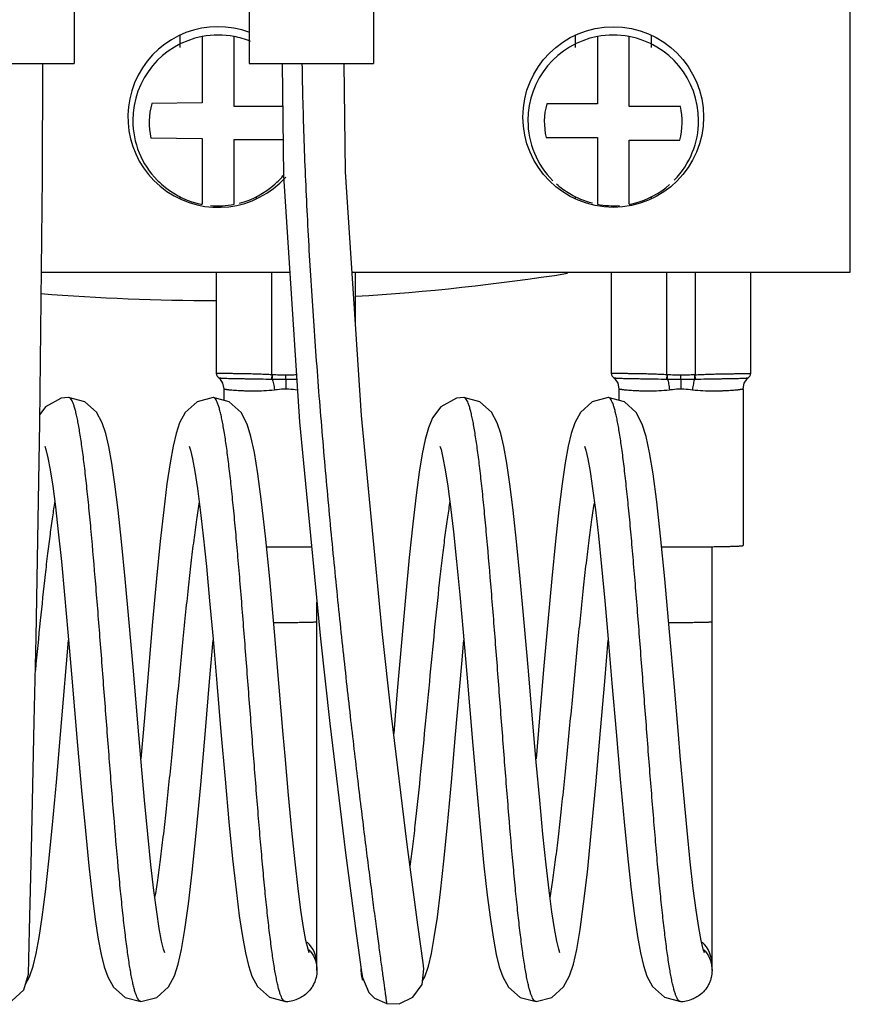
# Model space of a CAD drawing. Header units: millimetres. Extents: x 30 to 76, y 10 to 134.
# Tile 2 of 6: x 46 to 75, y 10 to 45. Entities that reach past the tile are written whole.
import ezdxf

# ---------------------------------------------------------------- set-up
doc = ezdxf.new("R2010")
doc.units = ezdxf.units.MM
doc.header["$LTSCALE"] = 9.491554
for name, color, linetype in [('00_COMPONENTS_10_1', 7, 'CONTINUOUS'), ('00_COMPONENTS_13', 7, 'CONTINUOUS'), ('00_COMPONENTS_2_1', 7, 'CONTINUOUS'), ('00_COMPONENTS_46_1', 7, 'CONTINUOUS')]:
    doc.layers.add(name, color=color, linetype=linetype)

msp = doc.modelspace()

# ---------------------------------------------------------------- linework, layer by layer
at = {"layer": '00_COMPONENTS_10_1', "color": 7, "linetype": 'Continuous'}
for p, q in [((47.468, 31.926), (47.468, 31.926)), ((52.589, 31.926), (52.589, 31.926)), ((61.468, 31.926), (61.468, 31.926)), ((66.589, 31.926), (66.589, 31.926)), ((70.266, 11.629), (70.266, 26.641)), ((56.266, 11.629), (56.266, 24.672)), ((45.94, 11.142), (46.086, 11.401)), ((60.008, 11.262), (60.086, 11.401)), ((50.029, 10.527), (50.029, 10.527)), ((55.149, 10.527), (55.148, 10.527)), ((64.029, 10.527), (64.029, 10.527)), ((69.149, 10.527), (69.148, 10.527))]:
    msp.add_line(p, q, dxfattribs=at)
for points in [[(47.468, 31.926), (47.208, 31.897), (46.653, 31.598), (46.446, 31.319)], [(50.873, 12.251), (50.833, 12.376), (50.763, 12.666), (50.68, 13.109), (50.589, 13.703), (50.49, 14.455), (50.385, 15.374), (50.274, 16.45), (50.159, 17.664), (50.038, 19.01), (49.907, 20.532), (49.762, 22.242), (49.614, 23.951), (49.473, 25.503), (49.343, 26.827), (49.221, 27.939), (49.106, 28.861), (48.996, 29.604), (48.89, 30.186), (48.783, 30.645), (48.656, 31.027), (48.454, 31.401), (48.039, 31.777), (47.468, 31.926)], [(52.589, 31.926), (52.018, 31.777), (51.601, 31.399), (51.401, 31.028), (51.276, 30.651), (51.17, 30.197), (51.064, 29.616), (50.953, 28.872), (50.837, 27.949), (50.715, 26.834), (50.585, 25.512), (50.445, 23.976), (50.3, 22.29), (50.154, 20.578), (50.029, 19.122)], [(55.994, 12.25), (55.95, 12.386), (55.879, 12.688), (55.794, 13.145), (55.701, 13.758), (55.601, 14.534), (55.494, 15.479), (55.381, 16.585), (55.263, 17.834), (55.14, 19.225), (55.074, 19.985), (54.931, 21.661), (54.763, 23.624), (54.593, 25.498), (54.444, 27.01), (54.306, 28.231), (54.175, 29.218), (54.05, 29.979), (53.928, 30.548), (53.793, 30.985), (53.583, 31.389), (53.16, 31.777), (52.589, 31.926)], [(61.468, 31.926), (61.208, 31.897), (60.653, 31.598), (60.364, 31.208), (60.215, 30.846), (60.104, 30.442), (59.999, 29.935), (59.892, 29.283), (59.779, 28.46), (59.662, 27.455), (59.537, 26.253), (59.403, 24.845), (59.262, 23.247), (59.115, 21.528), (59.041, 20.663), (58.986, 20.017)], [(64.873, 12.251), (64.833, 12.376), (64.763, 12.666), (64.68, 13.109), (64.589, 13.703), (64.49, 14.455), (64.385, 15.374), (64.274, 16.45), (64.159, 17.664), (64.038, 19.01), (63.907, 20.532), (63.762, 22.242), (63.614, 23.951), (63.473, 25.503), (63.343, 26.827), (63.221, 27.939), (63.106, 28.861), (62.996, 29.604), (62.89, 30.186), (62.783, 30.645), (62.656, 31.027), (62.454, 31.401), (62.039, 31.777), (61.468, 31.926)], [(66.589, 31.926), (66.018, 31.777), (65.601, 31.399), (65.401, 31.028), (65.276, 30.651), (65.17, 30.197), (65.064, 29.616), (64.953, 28.872), (64.837, 27.949), (64.715, 26.834), (64.585, 25.512), (64.445, 23.976), (64.3, 22.29), (64.154, 20.578), (64.029, 19.122)], [(69.994, 12.25), (69.95, 12.386), (69.879, 12.688), (69.794, 13.145), (69.701, 13.758), (69.601, 14.534), (69.494, 15.479), (69.381, 16.585), (69.263, 17.834), (69.14, 19.225), (69.074, 19.985), (68.931, 21.661), (68.763, 23.624), (68.593, 25.498), (68.444, 27.01), (68.306, 28.231), (68.175, 29.218), (68.05, 29.979), (67.928, 30.548), (67.793, 30.985), (67.583, 31.389), (67.16, 31.777), (66.589, 31.926)], [(46.624, 30.202), (46.665, 30.078), (46.733, 29.791), (46.815, 29.358), (46.904, 28.782), (47, 28.053), (47.103, 27.164), (47.212, 26.118), (47.326, 24.931), (47.444, 23.615), (47.573, 22.125), (47.788, 19.599)], [(51.744, 30.203), (51.789, 30.061), (51.86, 29.757), (51.944, 29.306), (52.035, 28.705), (52.133, 27.948), (52.238, 27.026), (52.349, 25.944), (52.465, 24.72), (52.586, 23.359), (52.72, 21.808), (52.867, 20.081), (53.012, 18.409), (53.15, 16.893), (53.279, 15.583), (53.401, 14.477), (53.516, 13.561), (53.626, 12.824), (53.731, 12.248), (53.838, 11.798), (53.962, 11.424), (54.162, 11.053), (54.58, 10.676), (55.149, 10.527)], [(60.624, 30.202), (60.665, 30.078), (60.733, 29.791), (60.815, 29.358), (60.904, 28.782), (61, 28.053), (61.103, 27.164), (61.212, 26.118), (61.326, 24.931), (61.444, 23.615), (61.573, 22.125), (61.788, 19.599)], [(65.744, 30.203), (65.789, 30.061), (65.86, 29.757), (65.944, 29.306), (66.035, 28.705), (66.133, 27.948), (66.238, 27.026), (66.349, 25.944), (66.465, 24.72), (66.586, 23.359), (66.72, 21.808), (66.867, 20.081), (67.012, 18.409), (67.15, 16.893), (67.279, 15.583), (67.401, 14.477), (67.516, 13.561), (67.626, 12.824), (67.731, 12.248), (67.838, 11.798), (67.962, 11.424), (68.162, 11.053), (68.58, 10.676), (69.149, 10.527)], [(47.182, 19.983), (47.396, 22.495), (47.469, 23.328)], [(50.029, 10.527), (50.588, 10.67), (51.007, 11.042), (51.218, 11.431), (51.352, 11.845), (51.471, 12.374), (51.591, 13.076), (51.717, 13.984), (51.848, 15.111), (51.989, 16.49), (52.147, 18.2), (52.314, 20.124), (52.463, 21.869), (52.589, 23.333)], [(61.182, 19.983), (61.396, 22.495), (61.469, 23.328)], [(64.029, 10.527), (64.588, 10.67), (65.007, 11.042), (65.218, 11.431), (65.352, 11.845), (65.471, 12.374), (65.591, 13.076), (65.717, 13.984), (65.848, 15.111), (65.989, 16.49), (66.147, 18.2), (66.314, 20.124), (66.463, 21.869), (66.589, 23.333)], [(46.086, 11.401), (46.214, 11.777), (46.321, 12.223), (46.426, 12.789), (46.534, 13.511), (46.649, 14.409), (46.769, 15.493), (46.897, 16.784), (47.036, 18.299), (47.182, 19.983)], [(60.086, 11.401), (60.214, 11.777), (60.321, 12.223), (60.426, 12.789), (60.534, 13.511), (60.649, 14.409), (60.769, 15.493), (60.897, 16.784), (61.036, 18.299), (61.182, 19.983)], [(47.788, 19.599), (47.928, 18), (48.061, 16.57), (48.185, 15.337), (48.303, 14.294), (48.414, 13.431), (48.52, 12.736), (48.623, 12.191), (48.728, 11.76), (48.853, 11.398), (49.054, 11.036), (49.47, 10.67), (50.029, 10.527)], [(61.788, 19.599), (61.928, 18), (62.061, 16.57), (62.185, 15.337), (62.303, 14.294), (62.414, 13.431), (62.52, 12.736), (62.623, 12.191), (62.728, 11.76), (62.853, 11.398), (63.054, 11.036), (63.47, 10.67), (64.029, 10.527)], [(55.148, 10.527), (55.241, 10.531), (55.407, 10.557), (55.47, 10.573)], [(69.148, 10.527), (69.241, 10.531), (69.407, 10.557), (69.47, 10.573)]]:
    msp.add_lwpolyline(points, dxfattribs=at)
for centre, radius, start, end in [((55.154, 69.832), 45.874, 269.4651, 270.0153), ((69.154, 69.832), 45.874, 269.4651, 270.0153), ((55.167, 11.827), 1.1, 0.0003, 46.7634), ((69.167, 11.827), 1.1, 0.0003, 46.7634), ((55.152, 11.619), 1.118, 36.9733, 41.6777), ((69.152, 11.619), 1.118, 36.9733, 41.6777), ((58.946, 11.63), 1.12, 177.5084, 182.4808), ((58.942, 11.63), 1.115, 182.48, 186.9914), ((58.935, 11.629), 1.108, 186.9948, 188.2218), ((58.925, 11.627), 1.098, 188.2169, 192.7696), ((58.914, 11.625), 1.086, 192.7763, 193.6705), ((58.9, 11.621), 1.073, 193.6629, 198.7011)]:
    msp.add_arc(centre, radius, start, end, dxfattribs=at)
for points, knots in [([(50.029, 10.527), (50.022, 10.527), (50.008, 10.529), (49.987, 10.54), (49.967, 10.557), (49.938, 10.59), (49.904, 10.649), (49.864, 10.74), (49.825, 10.855), (49.786, 10.995), (49.746, 11.16), (49.69, 11.427), (49.622, 11.82), (49.543, 12.359), (49.464, 12.982), (49.385, 13.685), (49.305, 14.461), (49.196, 15.618), (49.062, 17.185), (48.906, 19.167), (48.749, 21.228), (48.592, 23.289), (48.435, 25.271), (48.301, 26.838), (48.192, 27.995), (48.112, 28.77), (48.033, 29.473), (47.954, 30.097), (47.886, 30.564), (47.83, 30.893), (47.791, 31.106), (47.751, 31.295), (47.711, 31.459), (47.672, 31.599), (47.633, 31.715), (47.593, 31.805), (47.559, 31.864), (47.53, 31.897), (47.51, 31.914), (47.489, 31.924), (47.475, 31.926), (47.468, 31.926)], [0, 0, 0, 0, 0.000935, 0.001963, 0.003152, 0.004547, 0.008048, 0.012585, 0.0182, 0.024911, 0.032721, 0.041629, 0.062688, 0.087884, 0.116972, 0.1497, 0.185797, 0.224901, 0.310561, 0.403476, 0.500074, 0.59666, 0.689574, 0.775218, 0.814302, 0.850397, 0.883138, 0.912204, 0.937367, 0.948418, 0.958416, 0.967335, 0.975153, 0.98186, 0.987462, 0.991982, 0.995466, 0.996855, 0.998039, 0.999065, 1, 1, 1, 1]), ([(55.148, 10.527), (55.142, 10.527), (55.127, 10.53), (55.107, 10.54), (55.087, 10.557), (55.058, 10.59), (55.023, 10.649), (54.984, 10.74), (54.945, 10.856), (54.905, 10.997), (54.866, 11.162), (54.826, 11.351), (54.786, 11.563), (54.731, 11.892), (54.663, 12.36), (54.584, 12.983), (54.505, 13.686), (54.425, 14.462), (54.346, 15.302), (54.267, 16.2), (54.159, 17.485), (54.026, 19.166), (53.869, 21.226), (53.712, 23.286), (53.579, 24.967), (53.471, 26.252), (53.392, 27.15), (53.312, 27.99), (53.233, 28.766), (53.154, 29.469), (53.075, 30.093), (53.007, 30.56), (52.951, 30.889), (52.911, 31.102), (52.872, 31.291), (52.832, 31.456), (52.793, 31.597), (52.753, 31.713), (52.714, 31.804), (52.68, 31.863), (52.651, 31.897), (52.631, 31.913), (52.61, 31.924), (52.596, 31.926), (52.589, 31.926)], [0, 0, 0, 0, 0.000934, 0.001958, 0.003141, 0.004531, 0.008028, 0.012577, 0.018216, 0.024952, 0.032782, 0.041695, 0.051679, 0.062718, 0.087893, 0.117005, 0.149749, 0.185812, 0.224879, 0.266595, 0.310538, 0.403395, 0.499957, 0.59652, 0.689383, 0.733331, 0.77505, 0.81412, 0.850192, 0.882945, 0.912064, 0.937243, 0.948287, 0.958276, 0.967196, 0.975032, 0.981773, 0.987416, 0.991967, 0.995465, 0.996856, 0.99804, 0.999065, 1, 1, 1, 1]), ([(64.029, 10.527), (64.022, 10.527), (64.008, 10.529), (63.987, 10.54), (63.967, 10.557), (63.938, 10.59), (63.904, 10.649), (63.864, 10.74), (63.825, 10.855), (63.786, 10.995), (63.746, 11.16), (63.69, 11.427), (63.622, 11.82), (63.543, 12.359), (63.464, 12.982), (63.385, 13.685), (63.305, 14.461), (63.196, 15.618), (63.062, 17.185), (62.906, 19.167), (62.749, 21.228), (62.592, 23.289), (62.435, 25.271), (62.301, 26.838), (62.192, 27.995), (62.112, 28.77), (62.033, 29.473), (61.954, 30.097), (61.886, 30.564), (61.83, 30.893), (61.791, 31.106), (61.751, 31.295), (61.711, 31.459), (61.672, 31.599), (61.633, 31.715), (61.593, 31.805), (61.559, 31.864), (61.53, 31.897), (61.51, 31.914), (61.489, 31.924), (61.475, 31.926), (61.468, 31.926)], [0, 0, 0, 0, 0.000935, 0.001963, 0.003152, 0.004547, 0.008048, 0.012585, 0.0182, 0.024911, 0.032721, 0.041629, 0.062688, 0.087884, 0.116972, 0.1497, 0.185797, 0.224901, 0.310561, 0.403476, 0.500074, 0.59666, 0.689574, 0.775218, 0.814302, 0.850397, 0.883138, 0.912204, 0.937367, 0.948418, 0.958416, 0.967335, 0.975153, 0.98186, 0.987462, 0.991982, 0.995466, 0.996855, 0.998039, 0.999065, 1, 1, 1, 1]), ([(69.148, 10.527), (69.142, 10.527), (69.127, 10.53), (69.107, 10.54), (69.087, 10.557), (69.058, 10.59), (69.023, 10.649), (68.984, 10.74), (68.945, 10.856), (68.905, 10.997), (68.866, 11.162), (68.826, 11.351), (68.786, 11.563), (68.731, 11.892), (68.663, 12.36), (68.584, 12.983), (68.505, 13.686), (68.425, 14.462), (68.346, 15.302), (68.267, 16.2), (68.159, 17.485), (68.026, 19.166), (67.869, 21.226), (67.712, 23.286), (67.579, 24.967), (67.471, 26.252), (67.392, 27.15), (67.312, 27.99), (67.233, 28.766), (67.154, 29.469), (67.075, 30.093), (67.007, 30.56), (66.951, 30.889), (66.911, 31.102), (66.872, 31.291), (66.832, 31.456), (66.793, 31.597), (66.753, 31.713), (66.714, 31.804), (66.68, 31.863), (66.651, 31.897), (66.631, 31.913), (66.61, 31.924), (66.596, 31.926), (66.589, 31.926)], [0, 0, 0, 0, 0.000934, 0.001958, 0.003141, 0.004531, 0.008028, 0.012577, 0.018216, 0.024952, 0.032782, 0.041695, 0.051679, 0.062718, 0.087893, 0.117005, 0.149749, 0.185812, 0.224879, 0.266595, 0.310538, 0.403395, 0.499957, 0.59652, 0.689383, 0.733331, 0.77505, 0.81412, 0.850192, 0.882945, 0.912064, 0.937243, 0.948287, 0.958276, 0.967196, 0.975032, 0.981773, 0.987416, 0.991967, 0.995465, 0.996856, 0.99804, 0.999065, 1, 1, 1, 1]), ([(46.981, 28.249), (46.95, 28.067), (46.889, 27.678), (46.804, 27.06), (46.718, 26.376), (46.6, 25.357), (46.456, 23.981), (46.345, 22.852), (46.289, 22.267)], [0, 0, 0, 0, 0.092036, 0.195981, 0.310752, 0.435193, 0.707245, 1, 1, 1, 1]), ([(52.098, 28.235), (52.063, 28.024), (51.993, 27.57), (51.895, 26.845), (51.797, 26.037), (51.663, 24.83), (51.499, 23.212), (51.307, 21.206), (51.114, 19.201), (50.95, 17.586), (50.816, 16.382), (50.718, 15.578), (50.62, 14.856), (50.551, 14.405), (50.515, 14.195)], [0, 0, 0, 0, 0.045436, 0.097483, 0.155339, 0.218187, 0.355253, 0.500656, 0.645997, 0.782766, 0.845455, 0.903106, 0.954845, 1, 1, 1, 1]), ([(60.981, 28.249), (60.949, 28.062), (60.887, 27.662), (60.799, 27.027), (60.711, 26.322), (60.59, 25.271), (60.443, 23.854), (60.27, 22.077), (60.096, 20.259), (59.923, 18.488), (59.776, 17.078), (59.655, 16.036), (59.593, 15.55), (59.562, 15.318)], [0, 0, 0, 0, 0.043728, 0.093231, 0.14797, 0.207362, 0.33717, 0.47659, 0.619142, 0.758121, 0.887104, 0.945902, 1, 1, 1, 1]), ([(66.098, 28.235), (66.063, 28.024), (65.993, 27.57), (65.895, 26.845), (65.797, 26.037), (65.663, 24.83), (65.499, 23.212), (65.307, 21.206), (65.114, 19.201), (64.95, 17.586), (64.816, 16.382), (64.718, 15.578), (64.62, 14.856), (64.551, 14.405), (64.515, 14.195)], [0, 0, 0, 0, 0.045436, 0.097483, 0.155339, 0.218187, 0.355253, 0.500656, 0.645997, 0.782766, 0.845455, 0.903106, 0.954845, 1, 1, 1, 1]), ([(55.166, 23.958), (55.238, 23.958), (55.378, 23.958), (55.582, 23.96), (55.743, 23.962), (55.862, 23.963), (55.942, 23.965), (56.014, 23.967), (56.078, 23.969), (56.133, 23.971), (56.179, 23.973), (56.212, 23.975), (56.233, 23.976), (56.244, 23.977), (56.254, 23.978), (56.26, 23.98), (56.264, 23.98), (56.266, 23.981), (56.266, 23.982)], [0, 0, 0, 0, 0.194856, 0.382316, 0.555009, 0.633771, 0.706426, 0.772279, 0.830707, 0.881133, 0.9231, 0.956183, 0.969298, 0.980094, 0.988547, 0.994641, 0.998396, 1, 1, 1, 1]), ([(69.166, 23.958), (69.238, 23.958), (69.378, 23.958), (69.582, 23.96), (69.743, 23.962), (69.862, 23.963), (69.942, 23.965), (70.014, 23.967), (70.078, 23.969), (70.133, 23.971), (70.179, 23.973), (70.212, 23.975), (70.233, 23.976), (70.244, 23.977), (70.254, 23.978), (70.26, 23.98), (70.264, 23.98), (70.266, 23.981), (70.266, 23.982)], [0, 0, 0, 0, 0.194856, 0.382316, 0.555009, 0.633771, 0.706426, 0.772279, 0.830707, 0.881133, 0.9231, 0.956183, 0.969298, 0.980094, 0.988547, 0.994641, 0.998396, 1, 1, 1, 1]), ([(56.045, 12.291), (56.116, 12.197), (56.229, 11.985), (56.266, 11.747), (56.266, 11.629)], [0, 0, 0, 0, 0.500037, 1, 1, 1, 1]), ([(70.045, 12.291), (70.116, 12.197), (70.229, 11.985), (70.266, 11.747), (70.266, 11.629)], [0, 0, 0, 0, 0.500037, 1, 1, 1, 1]), ([(56.266, 11.629), (56.266, 11.543), (56.251, 11.413), (56.201, 11.248), (56.131, 11.09), (56.01, 10.909), (55.882, 10.79), (55.813, 10.74)], [0, 0, 0, 0, 0.249928, 0.375003, 0.500121, 0.750141, 1, 1, 1, 1]), ([(70.266, 11.629), (70.266, 11.543), (70.251, 11.413), (70.201, 11.248), (70.131, 11.09), (70.01, 10.909), (69.882, 10.79), (69.813, 10.74)], [0, 0, 0, 0, 0.249928, 0.375003, 0.500121, 0.750141, 1, 1, 1, 1]), ([(55.813, 10.74), (55.761, 10.702), (55.651, 10.637), (55.531, 10.591), (55.47, 10.573)], [0, 0, 0, 0, 0.499772, 1, 1, 1, 1]), ([(69.813, 10.74), (69.761, 10.702), (69.651, 10.637), (69.531, 10.591), (69.47, 10.573)], [0, 0, 0, 0, 0.499772, 1, 1, 1, 1])]:
    msp.add_open_spline(points, degree=3, knots=knots, dxfattribs=at)
at = {"layer": '00_COMPONENTS_13', "color": 7, "linetype": 'Continuous'}
for p, q in [((75.166, 36.362), (75.166, 108.362)), ((51.423, 44.323), (51.423, 44.766)), ((52.204, 44.714), (52.204, 42.366)), ((53.329, 42.239), (53.329, 44.714)), ((65.423, 44.323), (65.423, 44.766)), ((66.204, 44.714), (66.204, 42.329)), ((67.329, 42.238), (67.329, 44.714)), ((68.109, 44.766), (68.109, 44.323)), ((52.204, 42.366), (50.414, 42.343)), ((55.054, 42.239), (53.329, 42.239)), ((66.204, 42.329), (64.407, 42.329)), ((69.148, 42.238), (67.329, 42.238)), ((50.385, 41.12), (52.204, 41.098)), ((52.204, 41.098), (52.204, 38.771)), ((53.329, 41.065), (55.069, 41.065)), ((53.329, 38.771), (53.329, 41.065)), ((64.385, 41.132), (66.204, 41.132)), ((66.204, 41.132), (66.204, 38.771)), ((67.329, 41.041), (69.125, 41.041)), ((67.329, 38.771), (67.329, 41.041)), ((51.423, 38.957), (51.423, 39.022)), ((54.109, 39.022), (54.109, 38.957)), ((65.423, 38.957), (65.423, 39.023)), ((68.109, 39.012), (68.109, 38.957)), ((46.505, 36.362), (55.308, 36.362)), ((57.512, 36.362), (75.166, 36.362))]:
    msp.add_line(p, q, dxfattribs=at)
msp.add_circle((66.766, 41.862), 3.2, dxfattribs=at)
for centre, radius, start, end in [((52.766, 41.862), 3.2, 69.3731, 318.4079), ((52.766, 41.742), 3.024, 100.7037, 179.9946), ((52.765, 41.737), 3.03, 67.8614, 79.2714), ((66.766, 41.742), 3.024, 100.7033, 179.9946), ((66.767, 41.742), 3.024, 0.0054, 79.2967), ((52.765, 41.742), 3.024, 179.9991, 224.4481), ((66.765, 41.742), 3.023, 179.999, 224.9581), ((66.768, 41.742), 3.023, 315.6688, 0.001), ((52.781, 41.731), 3.006, 315.53, 320.6712), ((52.773, 41.751), 3.035, 224.4636, 228.4488), ((52.765, 41.74), 3.022, 228.4255, 255.5712), ((52.768, 41.74), 3.022, 284.4304, 311.5768), ((52.76, 41.751), 3.035, 311.5535, 315.538), ((66.768, 41.74), 3.022, 284.3469, 311.3509), ((52.764, 41.729), 3.01, 255.5375, 259.2872), ((66.769, 41.728), 3.01, 280.7123, 284.3805), ((52.766, 115.362), 80, 273.48963, 278.90268), ((52.766, 115.362), 80, 265.49344, 269.94068)]:
    msp.add_arc(centre, radius, start, end, dxfattribs=at)
for centre, major_axis, ratio, start_param, end_param in [((52.766, 41.742), (3.025, 0), 0.999765, 1.383833, 1.75776), ((66.766, 41.742), (3.025, 0), 0.999765, 1.38384, 1.757753), ((52.766, 41.674), (0, 2.483), 0.983593, 1.298281, 1.795969), ((66.766, 41.685), (0, 2.483), 0.983593, 1.308536, 1.795316), ((66.766, 41.685), (0, 2.483), 0.983593, 4.450104, 4.936925), ((52.766, 41.742), (3.025, 0), 0.999765, -1.659576, -1.383833), ((66.766, 41.742), (3.025, 0), 0.999765, -1.757753, -1.497059)]:
    msp.add_ellipse(centre, major_axis=major_axis, ratio=ratio, start_param=start_param, end_param=end_param, dxfattribs=at)
msp.add_open_spline([(66.031, 38.809), (65.75, 38.879), (65.295, 39.066), (64.9, 39.354), (64.753, 39.485)], degree=3, knots=[0, 0, 0, 0, 0.595312, 1, 1, 1, 1], dxfattribs=at)
at = {"layer": '00_COMPONENTS_2_1', "color": 7, "linetype": 'Continuous'}
for p, q in [((47.666, 49.318), (47.666, 43.762)), ((58.266, 49.318), (58.266, 43.762)), ((53.866, 48.862), (53.866, 43.762)), ((43.266, 43.762), (47.666, 43.762)), ((53.866, 43.762), (58.266, 43.762)), ((52.697, 36.362), (52.697, 32.788)), ((54.666, 32.731), (54.666, 36.362)), ((57.636, 34.456), (57.636, 36.362)), ((66.697, 36.362), (66.697, 32.788)), ((68.666, 32.731), (68.666, 36.362)), ((69.666, 36.362), (69.666, 32.731)), ((71.636, 32.788), (71.636, 36.362)), ((54.666, 32.731), (54.656, 32.579)), ((55.166, 32.579), (55.166, 32.718)), ((55.166, 32.579), (55.166, 32.232)), ((55.166, 32.579), (55.554, 32.579)), ((68.666, 32.731), (68.656, 32.579)), ((69.166, 32.579), (69.166, 32.718)), ((69.166, 32.579), (69.166, 32.232)), ((69.64, 32.73), (69.647, 32.579)), ((69.676, 32.579), (69.666, 32.731)), ((52.966, 32.237), (52.966, 31.827)), ((66.966, 32.237), (66.966, 31.827)), ((71.366, 32.237), (71.366, 26.681))]:
    msp.add_line(p, q, dxfattribs=at)
for points in [[(52.697, 32.788), (52.705, 32.73), (52.727, 32.683), (52.775, 32.629)], [(52.775, 32.629), (52.822, 32.588), (52.926, 32.434), (52.966, 32.237)], [(66.697, 32.788), (66.705, 32.73), (66.727, 32.683), (66.775, 32.629)], [(66.775, 32.629), (66.822, 32.588), (66.926, 32.434), (66.966, 32.237)], [(71.366, 32.237), (71.407, 32.434), (71.511, 32.588), (71.558, 32.629)], [(71.558, 32.629), (71.606, 32.683), (71.627, 32.73), (71.636, 32.788)]]:
    msp.add_lwpolyline(points, dxfattribs=at)
for centre, radius, start, end in [((54.678, 35.176), 2.597, 269.5175, 270.1522), ((54.796, 34.757), 2.031, 266.3249, 267.0727), ((14.773, 34.656), 39.966, 357.0214, 357.2376), ((68.678, 35.176), 2.597, 269.5175, 270.1522), ((68.796, 34.757), 2.031, 266.3249, 267.0727), ((28.773, 34.656), 39.966, 357.0214, 357.2376), ((69.534, 34.787), 2.061, 272.9318, 273.6693), ((69.654, 35.198), 2.619, 269.8488, 270.477), ((55.155, 122.24), 95.606, 269.5957, 270.00676), ((55.173, 121.943), 95.31, 269.99596, 270.55003), ((69.155, 122.24), 95.606, 269.5957, 270.00676)]:
    msp.add_arc(centre, radius, start, end, dxfattribs=at)
for points, knots in [([(54.666, 32.731), (54.595, 32.735), (54.453, 32.742), (54.244, 32.751), (54.041, 32.757), (53.849, 32.762), (53.668, 32.766), (53.501, 32.768), (53.349, 32.77), (53.213, 32.771), (53.093, 32.772), (52.989, 32.773), (52.901, 32.774), (52.838, 32.775), (52.795, 32.776), (52.77, 32.777), (52.748, 32.779), (52.73, 32.78), (52.718, 32.782), (52.71, 32.783), (52.705, 32.784), (52.702, 32.785), (52.699, 32.786), (52.697, 32.787), (52.697, 32.788)], [0, 0, 0, 0, 0.108761, 0.215671, 0.318946, 0.417132, 0.509034, 0.59383, 0.670978, 0.740151, 0.80116, 0.853929, 0.898455, 0.934791, 0.949906, 0.962996, 0.97407, 0.983137, 0.990213, 0.99301, 0.995318, 0.997145, 0.998505, 1, 1, 1, 1]), ([(52.775, 32.629), (52.776, 32.628), (52.777, 32.628), (52.781, 32.626), (52.789, 32.624), (52.802, 32.622), (52.818, 32.62), (52.838, 32.618), (52.861, 32.616), (52.888, 32.615), (52.932, 32.612), (52.996, 32.609), (53.084, 32.606), (53.187, 32.603), (53.303, 32.601), (53.434, 32.598), (53.577, 32.596), (53.733, 32.593), (53.963, 32.589), (54.272, 32.584), (54.525, 32.58), (54.656, 32.579)], [0, 0, 0, 0, 0.001151, 0.002755, 0.007399, 0.014003, 0.022583, 0.033145, 0.045692, 0.060222, 0.076734, 0.115673, 0.162427, 0.216882, 0.278875, 0.348195, 0.424548, 0.507564, 0.596711, 0.790828, 1, 1, 1, 1]), ([(54.685, 32.579), (54.694, 32.554), (54.71, 32.497), (54.73, 32.406), (54.746, 32.306), (54.755, 32.237), (54.759, 32.202)], [0, 0, 0, 0, 0.208124, 0.455873, 0.726352, 1, 1, 1, 1]), ([(54.685, 32.579), (54.725, 32.579), (54.826, 32.579), (54.986, 32.579), (55.106, 32.579), (55.166, 32.579)], [0, 0, 0, 0, 0.249828, 0.624834, 1, 1, 1, 1]), ([(55.166, 32.718), (55.087, 32.718), (54.929, 32.72), (54.772, 32.726), (54.693, 32.73)], [0, 0, 0, 0, 0.500172, 1, 1, 1, 1]), ([(55.544, 32.725), (55.481, 32.723), (55.355, 32.719), (55.229, 32.718), (55.166, 32.718)], [0, 0, 0, 0, 0.49975, 1, 1, 1, 1]), ([(68.666, 32.731), (68.595, 32.735), (68.453, 32.742), (68.244, 32.751), (68.041, 32.757), (67.849, 32.762), (67.668, 32.766), (67.501, 32.768), (67.349, 32.77), (67.213, 32.771), (67.093, 32.772), (66.989, 32.773), (66.901, 32.774), (66.838, 32.775), (66.795, 32.776), (66.77, 32.777), (66.748, 32.779), (66.73, 32.78), (66.718, 32.782), (66.71, 32.783), (66.705, 32.784), (66.702, 32.785), (66.699, 32.786), (66.697, 32.787), (66.697, 32.788)], [0, 0, 0, 0, 0.108761, 0.215671, 0.318946, 0.417132, 0.509034, 0.59383, 0.670978, 0.740151, 0.80116, 0.853929, 0.898455, 0.934791, 0.949906, 0.962996, 0.97407, 0.983137, 0.990213, 0.99301, 0.995318, 0.997145, 0.998505, 1, 1, 1, 1]), ([(66.775, 32.629), (66.776, 32.628), (66.777, 32.628), (66.781, 32.626), (66.789, 32.624), (66.802, 32.622), (66.818, 32.62), (66.838, 32.618), (66.861, 32.616), (66.888, 32.615), (66.932, 32.612), (66.996, 32.609), (67.084, 32.606), (67.187, 32.603), (67.303, 32.601), (67.434, 32.598), (67.577, 32.596), (67.733, 32.593), (67.963, 32.589), (68.272, 32.584), (68.525, 32.58), (68.656, 32.579)], [0, 0, 0, 0, 0.001151, 0.002755, 0.007399, 0.014003, 0.022583, 0.033145, 0.045692, 0.060222, 0.076734, 0.115673, 0.162427, 0.216882, 0.278875, 0.348195, 0.424548, 0.507564, 0.596711, 0.790828, 1, 1, 1, 1]), ([(68.685, 32.579), (68.694, 32.554), (68.71, 32.497), (68.73, 32.406), (68.746, 32.306), (68.755, 32.237), (68.759, 32.202)], [0, 0, 0, 0, 0.208124, 0.455873, 0.726352, 1, 1, 1, 1]), ([(68.685, 32.579), (68.725, 32.579), (68.826, 32.579), (68.986, 32.579), (69.106, 32.579), (69.166, 32.579)], [0, 0, 0, 0, 0.249828, 0.624834, 1, 1, 1, 1]), ([(69.166, 32.718), (69.087, 32.718), (68.929, 32.72), (68.772, 32.726), (68.693, 32.73)], [0, 0, 0, 0, 0.500172, 1, 1, 1, 1]), ([(69.64, 32.73), (69.561, 32.726), (69.403, 32.72), (69.245, 32.718), (69.166, 32.718)], [0, 0, 0, 0, 0.499847, 1, 1, 1, 1]), ([(69.166, 32.579), (69.207, 32.579), (69.307, 32.579), (69.467, 32.579), (69.587, 32.579), (69.647, 32.579)], [0, 0, 0, 0, 0.25012, 0.625198, 1, 1, 1, 1]), ([(69.647, 32.579), (69.639, 32.554), (69.623, 32.498), (69.603, 32.408), (69.586, 32.307), (69.578, 32.238), (69.574, 32.202)], [0, 0, 0, 0, 0.204648, 0.450564, 0.722149, 1, 1, 1, 1]), ([(69.666, 32.731), (69.738, 32.735), (69.879, 32.742), (70.089, 32.75), (70.291, 32.757), (70.484, 32.762), (70.665, 32.766), (70.832, 32.768), (70.983, 32.77), (71.12, 32.771), (71.24, 32.772), (71.344, 32.773), (71.432, 32.774), (71.495, 32.775), (71.537, 32.776), (71.563, 32.777), (71.585, 32.779), (71.603, 32.78), (71.615, 32.782), (71.623, 32.783), (71.627, 32.784), (71.631, 32.785), (71.634, 32.786), (71.636, 32.787), (71.636, 32.788)], [0, 0, 0, 0, 0.108762, 0.215672, 0.318948, 0.417135, 0.509038, 0.593834, 0.670983, 0.740156, 0.801166, 0.853936, 0.898462, 0.934798, 0.949913, 0.963003, 0.974077, 0.983144, 0.99022, 0.993018, 0.995327, 0.997154, 0.998514, 1, 1, 1, 1]), ([(69.676, 32.579), (69.808, 32.58), (70.061, 32.584), (70.37, 32.589), (70.6, 32.593), (70.756, 32.596), (70.899, 32.598), (71.029, 32.601), (71.146, 32.603), (71.248, 32.606), (71.336, 32.609), (71.4, 32.612), (71.444, 32.615), (71.472, 32.616), (71.495, 32.618), (71.515, 32.62), (71.531, 32.622), (71.543, 32.624), (71.551, 32.626), (71.556, 32.628), (71.557, 32.628), (71.558, 32.629)], [0, 0, 0, 0, 0.209172, 0.403291, 0.492437, 0.575454, 0.651807, 0.721127, 0.783119, 0.837575, 0.884329, 0.923267, 0.939779, 0.954309, 0.966856, 0.977418, 0.985998, 0.992601, 0.997245, 0.998849, 1, 1, 1, 1]), ([(52.966, 32.237), (52.966, 32.236), (52.967, 32.235), (52.97, 32.233), (52.976, 32.231), (52.986, 32.228), (53, 32.225), (53.019, 32.221), (53.041, 32.218), (53.067, 32.214), (53.097, 32.209), (53.131, 32.205), (53.184, 32.199), (53.259, 32.192), (53.36, 32.184), (53.474, 32.176), (53.601, 32.17), (53.739, 32.166), (53.888, 32.163), (54.105, 32.161), (54.397, 32.167), (54.636, 32.186), (54.759, 32.202)], [0, 0, 0, 0, 0.000664, 0.00174, 0.005454, 0.011372, 0.019522, 0.029905, 0.042501, 0.057282, 0.074222, 0.09329, 0.114447, 0.162856, 0.219093, 0.282725, 0.353289, 0.430285, 0.513208, 0.601575, 0.792723, 1, 1, 1, 1]), ([(54.759, 32.202), (54.793, 32.207), (54.928, 32.223), (55.064, 32.233), (55.166, 32.232)], [0, 0, 0, 0, 0.249338, 1, 1, 1, 1]), ([(55.166, 32.232), (55.2, 32.232), (55.337, 32.229), (55.473, 32.216), (55.574, 32.202)], [0, 0, 0, 0, 0.250535, 1, 1, 1, 1]), ([(66.966, 32.237), (66.966, 32.236), (66.967, 32.235), (66.97, 32.233), (66.976, 32.231), (66.986, 32.228), (67, 32.225), (67.019, 32.221), (67.041, 32.218), (67.067, 32.214), (67.097, 32.209), (67.131, 32.205), (67.184, 32.199), (67.259, 32.192), (67.36, 32.184), (67.474, 32.176), (67.601, 32.17), (67.739, 32.166), (67.888, 32.163), (68.105, 32.161), (68.397, 32.167), (68.636, 32.186), (68.759, 32.202)], [0, 0, 0, 0, 0.000664, 0.00174, 0.005454, 0.011372, 0.019522, 0.029905, 0.042501, 0.057282, 0.074222, 0.09329, 0.114447, 0.162856, 0.219093, 0.282725, 0.353289, 0.430285, 0.513208, 0.601575, 0.792723, 1, 1, 1, 1]), ([(68.759, 32.202), (68.793, 32.207), (68.928, 32.223), (69.064, 32.233), (69.166, 32.232)], [0, 0, 0, 0, 0.249338, 1, 1, 1, 1]), ([(69.166, 32.232), (69.2, 32.232), (69.337, 32.229), (69.473, 32.216), (69.574, 32.202)], [0, 0, 0, 0, 0.250535, 1, 1, 1, 1]), ([(69.574, 32.202), (69.697, 32.186), (69.936, 32.167), (70.228, 32.161), (70.445, 32.163), (70.594, 32.166), (70.732, 32.17), (70.859, 32.176), (70.973, 32.184), (71.073, 32.192), (71.148, 32.199), (71.201, 32.205), (71.235, 32.209), (71.265, 32.214), (71.292, 32.218), (71.314, 32.221), (71.332, 32.225), (71.347, 32.228), (71.357, 32.231), (71.363, 32.233), (71.366, 32.235), (71.366, 32.236), (71.366, 32.237)], [0, 0, 0, 0, 0.207277, 0.398426, 0.486793, 0.569717, 0.646713, 0.717277, 0.780907, 0.837144, 0.885553, 0.90671, 0.925779, 0.942719, 0.9575, 0.970095, 0.980478, 0.988629, 0.994547, 0.99826, 0.999336, 1, 1, 1, 1]), ([(69.166, 26.634), (69.309, 26.634), (69.522, 26.634), (69.803, 26.636), (70.006, 26.637), (70.2, 26.639), (70.385, 26.642), (70.558, 26.644), (70.717, 26.647), (70.862, 26.651), (70.99, 26.655), (71.086, 26.658), (71.154, 26.661), (71.197, 26.663), (71.236, 26.665), (71.27, 26.667), (71.299, 26.67), (71.322, 26.672), (71.341, 26.674), (71.353, 26.676), (71.36, 26.678), (71.363, 26.679), (71.365, 26.68), (71.366, 26.68), (71.366, 26.681), (71.366, 26.681)], [0, 0, 0, 0, 0.194884, 0.289972, 0.382269, 0.470893, 0.554981, 0.633728, 0.706379, 0.772229, 0.830651, 0.881082, 0.903146, 0.923038, 0.940712, 0.956125, 0.96924, 0.980033, 0.988482, 0.994574, 0.996743, 0.998338, 0.998928, 0.999389, 1, 1, 1, 1])]:
    msp.add_open_spline(points, degree=3, knots=knots, dxfattribs=at)
at = {"layer": '00_COMPONENTS_46_1', "color": 7, "linetype": 'Continuous'}
for p, q in [((46.048, 11.498), (46.087, 13.057)), ((60.055, 11.681), (60.026, 11.891)), ((57.847, 11.582), (57.877, 11.372))]:
    msp.add_line(p, q, dxfattribs=at)
for points in [[(46.087, 13.057), (46.154, 15.895), (46.252, 20.441), (46.312, 23.421), (46.443, 31.039), (46.545, 39.728), (46.554, 43.762)], [(55.035, 43.762), (55.085, 39.782), (55.652, 31.06), (56.391, 23.372), (56.726, 20.371), (57.283, 15.794), (57.66, 12.936), (57.847, 11.582)], [(60.026, 11.891), (59.837, 13.248), (59.463, 16.091), (58.909, 20.647), (58.576, 23.635), (57.841, 31.284), (57.281, 39.922), (57.233, 43.762)], [(58.738, 10.451), (59.179, 10.448), (59.669, 10.681), (59.993, 11.133), (60.055, 11.681)], [(44.991, 10.427), (45.458, 10.551), (45.879, 10.939), (46.048, 11.498)], [(57.877, 11.372), (58.105, 10.843), (58.309, 10.645), (58.738, 10.451)]]:
    msp.add_lwpolyline(points, dxfattribs=at)
msp.add_open_spline([(55.737, 43.757), (55.75, 42.843), (55.798, 40.991), (55.921, 38.19), (56.088, 35.351), (56.292, 32.506), (56.525, 29.69), (56.779, 26.936), (57.045, 24.279), (57.275, 22.14), (57.459, 20.503), (57.594, 19.34), (57.725, 18.227), (57.854, 17.169), (57.977, 16.17), (58.096, 15.234), (58.207, 14.367), (58.311, 13.574), (58.393, 12.961), (58.453, 12.511), (58.495, 12.206), (58.533, 11.923), (58.569, 11.663), (58.601, 11.427), (58.63, 11.215), (58.656, 11.029), (58.678, 10.868), (58.695, 10.751), (58.706, 10.671), (58.713, 10.621), (58.719, 10.578), (58.724, 10.542), (58.728, 10.512), (58.731, 10.492), (58.733, 10.479), (58.734, 10.471), (58.735, 10.465), (58.736, 10.46), (58.737, 10.456), (58.737, 10.453), (58.738, 10.452), (58.737, 10.451), (58.738, 10.451)], degree=3, knots=[0, 0, 0, 0, 0.081942, 0.166058, 0.251398, 0.336967, 0.421755, 0.504746, 0.584914, 0.661224, 0.697606, 0.732629, 0.766162, 0.798067, 0.828204, 0.856434, 0.882614, 0.906588, 0.928195, 0.938059, 0.947272, 0.955811, 0.963656, 0.970785, 0.977176, 0.982808, 0.987659, 0.991708, 0.993426, 0.994935, 0.996234, 0.997319, 0.998199, 0.998885, 0.999161, 0.999394, 0.999586, 0.999739, 0.999855, 0.999936, 0.999984, 1, 1, 1, 1], dxfattribs=at)

doc.saveas('drawing.dxf')
